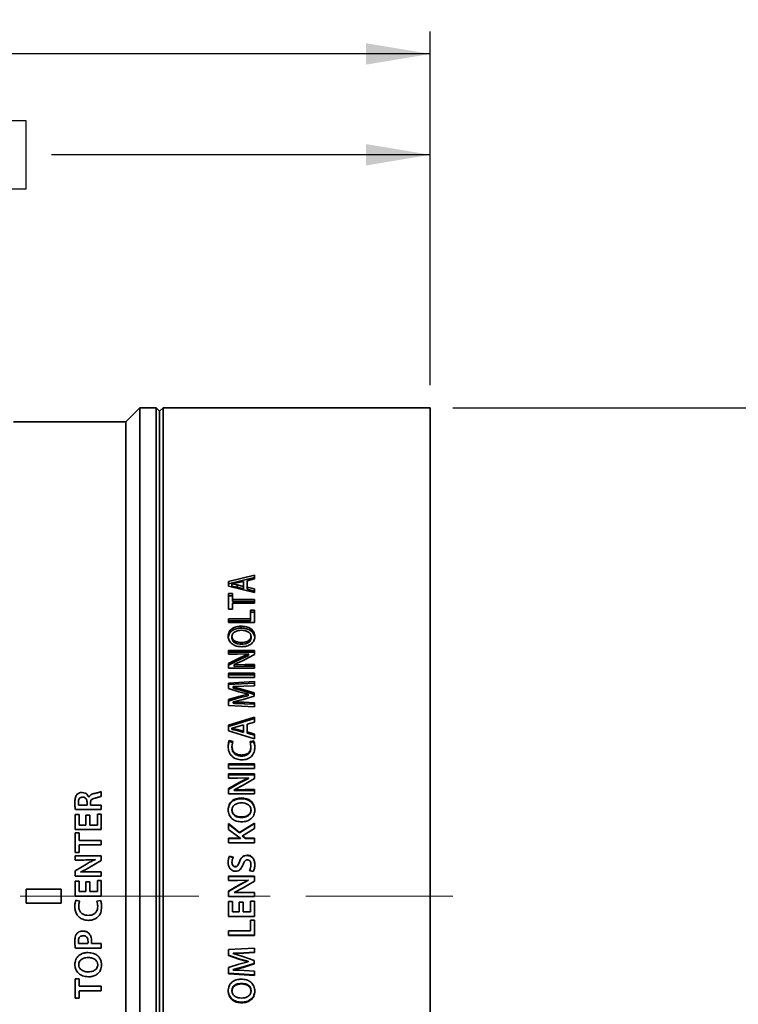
# Model space of a CAD drawing. Header units: millimetres. Extents: x 0 to 1118, y 0 to 864.
# Tile 75 of 96: x 945 to 996, y 394 to 464. Entities that reach past the tile are written whole.
import ezdxf

# ---------------------------------------------------------------- set-up
doc = ezdxf.new("R2010")
doc.units = ezdxf.units.MM
doc.linetypes.add('CENTERX2', pattern=[20.32, 12.7, -2.54, 2.54, -2.54])
doc.layers.add('ALPHAREV', color=7, linetype='Continuous', lineweight=25)
doc.styles.add('SLDTEXTSTYLE0', font='TXT', dxfattribs={"width": 0.605})
doc.dimstyles.new('SLDDIMSTYLE0', dxfattribs={"dimtxt": 3.175, "dimasz": 4.572, "dimexe": 0, "dimexo": 0.0625, "dimgap": 0.79375, "dimtad": 0, "dimtih": 1, "dimtoh": 1, "dimdec": 0, "dimlfac": 2, "dimrnd": 1e-09, "dimzin": 12, "dimdsep": 46, "dimtxsty": 'SLDTEXTSTYLE0', "dimsah": 1, "dimcen": 0.09, "dimadec": 0, "dimazin": 3, "dimtfac": 1, "dimtofl": 0, "dimtmove": 0, "dimatfit": 3, "dimfxl": 1, "dimfrac": 2, "dimtolj": 1, "dimtzin": 12, "dimarcsym": 0})

# ---------------------------------------------------------------- blocks, each defined once
blk = doc.blocks.new('_D_27')
at = {"layer": 'ALPHAREV'}
for p, q in [((975.796, 436.503), (1012.372, 436.503)), ((1010.772, 436.503), (1010.772, 404.917)), ((1012.48, 404.19), (1011.389, 404.19)), ((1011.389, 404.19), (1011.389, 399.317)), ((1020.969, 404.19), (1022.06, 404.19)), ((1022.06, 404.19), (1022.06, 399.317)), ((1011.389, 399.317), (1012.48, 399.317)), ((1022.06, 399.317), (1020.969, 399.317)), ((1010.772, 367.003), (1010.772, 398.589)), ((975.796, 367.003), (1012.372, 367.003))]:
    blk.add_line(p, q, dxfattribs=at)
for points in [[(1010.772, 436.503), (1010.01, 431.931), (1011.534, 431.931)], [(1010.772, 367.003), (1011.534, 371.575), (1010.01, 371.575)]]:
    blk.add_solid(points, dxfattribs=at)
at = {"layer": 'ALPHAREV', "char_height": 3.175, "attachment_point": 1, "style": 'SLDTEXTSTYLE0'}
for s, insert in [('%%c', (998.392, 403.401)), ('139', (1003.021, 403.41)), ('5.47', (1012.48, 403.41))]:
    blk.add_mtext(s, dxfattribs=dict(at, insert=insert))
blk = doc.blocks.new('_D_28')
at = {"layer": 'ALPHAREV'}
for p, q in [((935.852, 456.93), (934.761, 456.93)), ((934.761, 456.93), (934.761, 452.057)), ((944.341, 456.93), (945.432, 456.93)), ((945.432, 456.93), (945.432, 452.057)), ((898.72, 397.431), (898.72, 456.093)), ((974.196, 438.103), (974.196, 456.093)), ((898.72, 454.493), (925.667, 454.493)), ((974.196, 454.493), (947.25, 454.493)), ((934.761, 452.057), (935.852, 452.057)), ((945.432, 452.057), (944.341, 452.057))]:
    blk.add_line(p, q, dxfattribs=at)
for points in [[(898.72, 454.493), (903.292, 453.731), (903.292, 455.255)], [(974.196, 454.493), (969.624, 455.255), (969.624, 453.731)]]:
    blk.add_solid(points, dxfattribs=at)
at = {"layer": 'ALPHAREV', "char_height": 3.175, "attachment_point": 1, "style": 'SLDTEXTSTYLE0'}
for s, insert in [('151', (926.393, 456.15)), ('5.94', (935.852, 456.15))]:
    blk.add_mtext(s, dxfattribs=dict(at, insert=insert))
blk = doc.blocks.new('_D_29')
at = {"layer": 'ALPHAREV'}
for p, q in [((891.152, 464.103), (890.061, 464.103)), ((890.061, 464.103), (890.061, 459.231)), ((902.066, 464.103), (903.158, 464.103)), ((903.158, 464.103), (903.158, 459.231)), ((811.746, 420.003), (811.746, 463.267)), ((974.196, 438.103), (974.196, 463.267)), ((811.746, 461.667), (880.967, 461.667)), ((974.196, 461.667), (904.975, 461.667)), ((890.061, 459.231), (891.152, 459.231)), ((903.158, 459.231), (902.066, 459.231))]:
    blk.add_line(p, q, dxfattribs=at)
for points in [[(811.746, 461.667), (816.318, 460.905), (816.318, 462.429)], [(974.196, 461.667), (969.624, 462.429), (969.624, 460.905)]]:
    blk.add_solid(points, dxfattribs=at)
at = {"layer": 'ALPHAREV', "char_height": 3.175, "attachment_point": 1, "style": 'SLDTEXTSTYLE0'}
for s, insert in [('325', (881.693, 463.324)), ('12.79', (891.152, 463.324))]:
    blk.add_mtext(s, dxfattribs=dict(at, insert=insert))

msp = doc.modelspace()

# ---------------------------------------------------------------- linework, layer by layer
at = {"color": 7, "linetype": 'Continuous', "lineweight": 35}
for p, q in [((953.546, 436.503), (952.546, 435.503)), ((954.696, 436.503), (953.546, 436.503)), ((953.546, 436.503), (953.546, 367.003)), ((954.946, 436.253), (954.696, 436.503)), ((954.696, 436.503), (954.696, 367.003)), ((955.196, 436.503), (954.946, 436.253)), ((974.196, 436.503), (955.196, 436.503)), ((955.196, 436.503), (955.196, 367.003)), ((974.196, 436.503), (974.196, 367.003)), ((954.946, 436.253), (954.946, 367.253)), ((952.546, 435.503), (944.546, 435.503)), ((952.546, 435.503), (952.546, 368.003)), ((961.695, 424.593), (959.842, 424.137)), ((961.695, 424.593), (961.695, 424.319)), ((961.695, 424.429), (959.842, 423.976)), ((959.842, 424.137), (959.842, 423.806)), ((959.842, 423.806), (961.695, 423.345)), ((960.093, 423.965), (960.446, 424.037)), ((960.093, 423.961), (960.093, 423.965)), ((960.456, 423.893), (960.093, 423.961)), ((960.093, 423.961), (960.093, 423.801)), ((960.456, 423.734), (960.093, 423.801)), ((960.446, 424.037), (960.91, 424.148)), ((960.456, 423.893), (960.456, 423.734)), ((960.91, 423.783), (960.456, 423.893)), ((960.91, 424.148), (960.91, 423.783)), ((960.91, 423.783), (960.91, 423.624)), ((961.161, 424.192), (961.695, 424.319)), ((961.161, 424.192), (961.161, 423.741)), ((960.119, 423.282), (959.842, 423.282)), ((959.842, 423.282), (959.842, 422.177)), ((960.119, 423.127), (959.842, 423.127)), ((960.119, 423.282), (960.119, 422.862)), ((960.91, 423.624), (960.456, 423.734)), ((961.695, 423.617), (961.161, 423.741)), ((961.161, 423.741), (961.161, 423.582)), ((961.695, 423.46), (961.161, 423.582)), ((961.695, 423.617), (961.695, 423.345)), ((961.695, 422.862), (960.119, 422.862)), ((960.119, 422.71), (960.119, 422.862)), ((961.695, 422.71), (960.119, 422.71)), ((960.119, 422.601), (960.119, 422.177)), ((960.119, 422.601), (961.695, 422.601)), ((961.695, 422.862), (961.695, 422.601)), ((959.842, 422.177), (960.119, 422.177)), ((961.695, 422.105), (961.418, 422.105)), ((961.418, 422.105), (961.418, 421.484)), ((961.695, 421.959), (961.418, 421.959)), ((961.695, 422.105), (961.695, 421.214)), ((961.418, 421.484), (959.842, 421.484)), ((959.842, 421.484), (959.842, 421.214)), ((961.418, 421.342), (959.842, 421.342)), ((959.842, 421.214), (961.695, 421.214)), ((961.418, 421.342), (961.418, 421.484)), ((960.749, 420.82), (960.749, 420.958)), ((959.819, 420.108), (959.819, 420.241)), ((960.091, 420.234), (960.091, 420.101)), ((960.776, 419.799), (960.776, 419.67)), ((961.446, 420.235), (961.446, 420.102)), ((961.718, 420.086), (961.718, 420.218)), ((961.695, 419.232), (959.845, 419.232)), ((959.845, 419.232), (959.845, 418.97)), ((961.695, 419.106), (959.845, 419.106)), ((959.845, 418.97), (960.49, 418.97)), ((960.49, 418.97), (961.266, 418.996)), ((961.266, 418.991), (960.641, 418.717)), ((960.882, 418.518), (961.695, 418.939)), ((961.266, 418.996), (961.266, 418.991)), ((961.266, 418.867), (961.266, 418.991)), ((961.695, 419.232), (961.695, 418.939)), ((960.641, 418.717), (959.842, 418.299)), ((960.641, 418.595), (959.842, 418.18)), ((959.842, 418.299), (959.842, 417.967)), ((960.244, 418.227), (960.882, 418.518)), ((960.246, 418.22), (960.244, 418.227)), ((960.244, 418.108), (960.244, 418.227)), ((961.032, 418.234), (960.246, 418.22)), ((960.246, 418.101), (960.246, 418.22)), ((961.266, 418.867), (960.641, 418.595)), ((960.641, 418.595), (960.641, 418.717)), ((961.695, 418.234), (961.032, 418.234)), ((961.032, 418.115), (961.032, 418.234)), ((961.695, 417.967), (961.695, 418.234)), ((959.842, 417.967), (961.695, 417.967)), ((959.842, 417.604), (959.842, 417.312)), ((961.695, 417.604), (959.842, 417.604)), ((961.695, 417.49), (959.842, 417.49)), ((960.246, 418.101), (960.244, 418.108)), ((961.032, 418.115), (960.246, 418.101)), ((961.695, 418.115), (961.032, 418.115)), ((961.695, 417.604), (961.695, 417.312)), ((959.842, 417.312), (961.695, 417.312)), ((961.695, 417.011), (959.845, 416.915)), ((959.845, 416.915), (959.845, 416.518)), ((961.695, 416.901), (959.845, 416.805)), ((961.695, 417.011), (961.695, 416.714)), ((959.845, 416.518), (960.589, 416.286)), ((960.167, 416.662), (960.942, 416.682)), ((960.167, 416.655), (960.167, 416.662)), ((960.873, 416.456), (960.167, 416.655)), ((960.167, 416.548), (960.167, 416.655)), ((960.873, 416.35), (960.167, 416.548)), ((960.589, 416.286), (961.232, 416.119)), ((961.232, 416.112), (960.591, 415.956)), ((961.673, 416.212), (960.873, 416.456)), ((960.873, 416.35), (960.873, 416.456)), ((961.673, 416.108), (960.873, 416.35)), ((960.942, 416.682), (961.695, 416.714)), ((961.232, 416.119), (961.232, 416.112)), ((961.232, 416.008), (961.232, 416.112)), ((961.673, 416.212), (961.673, 415.974)), ((960.591, 415.956), (959.845, 415.736)), ((960.591, 415.854), (959.845, 415.635)), ((959.845, 415.736), (959.845, 415.327)), ((960.167, 415.577), (960.884, 415.748)), ((960.167, 415.572), (960.167, 415.577)), ((960.953, 415.542), (960.167, 415.572)), ((960.167, 415.473), (960.167, 415.572)), ((961.232, 416.008), (960.591, 415.854)), ((960.591, 415.854), (960.591, 415.956)), ((960.884, 415.748), (961.673, 415.974)), ((961.695, 415.504), (960.953, 415.542)), ((960.953, 415.443), (960.953, 415.542)), ((961.695, 415.405), (960.953, 415.443)), ((961.695, 415.504), (961.695, 415.213)), ((959.845, 415.327), (961.695, 415.213)), ((961.695, 414.478), (959.842, 413.918)), ((961.695, 414.387), (959.842, 413.83)), ((961.161, 413.984), (961.695, 414.141)), ((961.161, 413.984), (961.161, 413.433)), ((961.695, 414.478), (961.695, 414.141)), ((959.842, 413.918), (959.842, 413.513)), ((959.842, 413.513), (961.695, 412.954)), ((960.093, 413.707), (960.446, 413.795)), ((960.093, 413.702), (960.093, 413.707)), ((960.456, 413.619), (960.093, 413.702)), ((960.093, 413.702), (960.093, 413.616)), ((960.456, 413.534), (960.093, 413.616)), ((960.446, 413.795), (960.91, 413.931)), ((960.91, 413.485), (960.456, 413.619)), ((960.456, 413.619), (960.456, 413.534)), ((960.91, 413.401), (960.456, 413.534)), ((960.91, 413.931), (960.91, 413.485)), ((960.91, 413.485), (960.91, 413.401)), ((961.695, 413.284), (961.161, 413.433)), ((961.161, 413.433), (961.161, 413.349)), ((961.695, 413.201), (961.161, 413.349)), ((961.695, 413.284), (961.695, 412.954)), ((960.164, 412.753), (959.898, 412.823)), ((959.898, 412.743), (959.898, 412.823)), ((960.164, 412.674), (959.898, 412.743)), ((960.093, 412.409), (960.164, 412.753)), ((961.639, 412.807), (961.375, 412.755)), ((961.375, 412.755), (961.444, 412.406)), ((961.639, 412.728), (961.375, 412.676)), ((961.639, 412.728), (961.639, 412.807)), ((959.817, 412.319), (959.817, 412.395)), ((960.093, 412.332), (960.093, 412.409)), ((961.444, 412.329), (961.444, 412.406)), ((961.72, 412.278), (961.72, 412.354)), ((960.775, 411.718), (960.775, 411.79)), ((959.842, 411.156), (959.842, 410.84)), ((961.695, 411.156), (959.842, 411.156)), ((961.695, 411.088), (959.842, 411.088)), ((959.842, 410.84), (961.695, 410.84)), ((961.695, 411.156), (961.695, 410.84)), ((960.641, 409.869), (959.842, 409.404)), ((960.641, 409.811), (959.842, 409.349)), ((961.695, 410.444), (959.845, 410.444)), ((959.845, 410.444), (959.845, 410.151)), ((961.695, 410.381), (959.845, 410.381)), ((959.845, 410.151), (960.49, 410.151)), ((960.49, 410.151), (961.266, 410.18)), ((961.266, 410.175), (960.641, 409.869)), ((961.266, 410.114), (960.641, 409.811)), ((960.641, 409.811), (960.641, 409.869)), ((960.882, 409.648), (961.695, 410.117)), ((961.266, 410.18), (961.266, 410.175)), ((961.266, 410.114), (961.266, 410.175)), ((961.695, 410.444), (961.695, 410.117)), ((950.795, 409.193), (950.795, 408.851)), ((959.842, 409.404), (959.842, 409.037)), ((960.244, 409.324), (960.882, 409.648)), ((960.246, 409.317), (960.244, 409.324)), ((960.244, 409.27), (960.244, 409.324)), ((960.246, 409.262), (960.244, 409.27)), ((961.032, 409.332), (960.246, 409.317)), ((960.246, 409.262), (960.246, 409.317)), ((961.032, 409.278), (960.246, 409.262)), ((961.695, 409.332), (961.032, 409.332)), ((961.032, 409.278), (961.032, 409.332)), ((961.695, 409.278), (961.032, 409.278)), ((961.695, 409.037), (961.695, 409.332)), ((949.783, 408.235), (949.783, 408.432)), ((949.909, 408.797), (949.917, 408.797)), ((950.03, 408.403), (950.03, 408.235)), ((959.842, 409.037), (961.695, 409.037)), ((960.749, 408.686), (960.749, 408.736)), ((950.795, 407.908), (948.955, 407.908)), ((949.185, 408.235), (949.783, 408.235)), ((950.03, 408.235), (950.795, 408.235)), ((950.795, 408.235), (950.795, 407.908)), ((959.819, 407.854), (959.819, 407.898)), ((960.091, 407.89), (960.091, 407.846)), ((961.446, 407.89), (961.446, 407.846)), ((961.718, 407.828), (961.718, 407.872)), ((948.942, 407.55), (949.219, 407.55)), ((948.942, 406.485), (948.942, 407.55)), ((949.219, 407.55), (949.219, 406.812)), ((949.706, 407.509), (949.98, 407.509)), ((949.706, 406.812), (949.706, 407.509)), ((949.98, 407.509), (949.98, 406.812)), ((950.518, 407.591), (950.795, 407.591)), ((950.518, 406.812), (950.518, 407.591)), ((950.795, 407.591), (950.795, 406.485)), ((960.776, 407.386), (960.776, 407.346)), ((950.795, 406.485), (948.942, 406.485)), ((949.219, 406.812), (949.706, 406.812)), ((949.98, 406.812), (950.518, 406.812)), ((960.631, 406.28), (959.842, 406.91)), ((959.842, 406.91), (959.842, 406.497)), ((960.631, 406.247), (959.842, 406.873)), ((959.842, 406.497), (960.494, 406.018)), ((961.695, 406.951), (960.631, 406.28)), ((961.695, 406.914), (960.631, 406.247)), ((960.631, 406.247), (960.631, 406.28)), ((960.845, 406.04), (961.695, 406.56)), ((961.695, 406.951), (961.695, 406.56)), ((948.942, 406.252), (949.219, 406.252)), ((948.942, 404.865), (948.942, 406.252)), ((949.219, 406.252), (949.219, 405.719)), ((949.219, 405.719), (950.795, 405.719)), ((950.795, 405.719), (950.795, 405.392)), ((960.694, 405.877), (959.842, 405.877)), ((959.842, 405.877), (959.842, 405.552)), ((960.694, 405.847), (959.842, 405.847)), ((960.494, 406.018), (960.694, 405.885)), ((960.694, 405.885), (960.694, 405.877)), ((960.694, 405.847), (960.694, 405.877)), ((961.043, 405.877), (960.845, 406.04)), ((960.845, 406.009), (960.845, 406.04)), ((961.043, 405.847), (960.845, 406.009)), ((961.695, 405.877), (961.043, 405.877)), ((961.043, 405.847), (961.043, 405.877)), ((961.695, 405.847), (961.043, 405.847)), ((961.695, 405.877), (961.695, 405.552)), ((949.219, 404.865), (948.942, 404.865)), ((949.219, 405.392), (949.219, 404.865)), ((950.795, 405.392), (949.219, 405.392)), ((959.842, 405.552), (961.695, 405.552)), ((948.945, 404.626), (950.795, 404.626)), ((948.945, 404.324), (948.945, 404.626)), ((949.59, 404.324), (948.945, 404.324)), ((950.795, 404.289), (949.982, 403.806)), ((950.366, 404.348), (950.366, 404.354)), ((950.795, 404.626), (950.795, 404.289)), ((959.817, 404.145), (959.817, 404.163)), ((960.181, 404.515), (959.91, 404.593)), ((959.91, 404.572), (959.91, 404.593)), ((960.181, 404.495), (959.91, 404.572)), ((960.619, 404.186), (960.619, 404.204)), ((961.167, 404.642), (961.167, 404.663)), ((948.942, 403.557), (949.741, 404.034)), ((948.942, 403.181), (948.942, 403.557)), ((949.344, 403.475), (949.346, 403.467)), ((950.132, 403.483), (950.795, 403.483)), ((950.795, 403.483), (950.795, 403.181)), ((960.093, 404.14), (960.093, 404.157)), ((960.315, 403.837), (960.315, 403.852)), ((961.326, 403.568), (961.605, 403.495)), ((961.444, 403.986), (961.444, 404.002)), ((961.72, 403.964), (961.72, 403.98)), ((950.795, 403.181), (948.942, 403.181)), ((948.942, 402.823), (949.219, 402.823)), ((948.942, 401.758), (948.942, 402.823)), ((949.219, 402.823), (949.219, 402.085)), ((949.706, 402.782), (949.98, 402.782)), ((949.706, 402.085), (949.706, 402.782)), ((949.98, 402.782), (949.98, 402.085)), ((950.518, 402.864), (950.795, 402.864)), ((950.518, 402.085), (950.518, 402.864)), ((950.795, 402.864), (950.795, 401.758)), ((961.695, 403.167), (959.845, 403.167)), ((959.845, 403.167), (959.845, 402.865)), ((961.695, 403.156), (959.845, 403.156)), ((959.845, 402.865), (960.49, 402.865)), ((960.49, 402.865), (961.266, 402.894)), ((961.266, 402.889), (960.641, 402.574)), ((961.266, 402.881), (960.641, 402.569)), ((960.882, 402.347), (961.695, 402.829)), ((961.266, 402.894), (961.266, 402.889)), ((961.266, 402.881), (961.266, 402.889)), ((961.695, 403.167), (961.695, 402.829)), ((945.446, 402.253), (945.446, 401.253)), ((947.946, 402.253), (945.446, 402.253)), ((947.946, 401.253), (947.946, 402.253)), ((949.219, 402.085), (949.706, 402.085)), ((949.98, 402.085), (950.518, 402.085)), ((960.641, 402.574), (959.842, 402.097)), ((960.641, 402.569), (959.842, 402.095)), ((959.842, 402.097), (959.842, 401.722)), ((960.244, 402.015), (960.882, 402.347)), ((960.641, 402.569), (960.641, 402.574)), ((950.795, 401.758), (948.942, 401.758)), ((948.998, 401.466), (949.264, 401.392)), ((950.475, 401.395), (950.739, 401.45)), ((959.842, 401.722), (961.695, 401.722)), ((959.842, 401.722), (961.695, 401.722)), ((960.119, 401.364), (959.842, 401.364)), ((959.842, 401.364), (959.842, 400.299)), ((960.119, 401.364), (960.119, 400.626)), ((960.244, 402.013), (960.244, 402.015)), ((960.246, 402.007), (960.244, 402.015)), ((960.246, 402.006), (960.244, 402.013)), ((961.032, 402.023), (960.246, 402.007)), ((961.032, 402.021), (960.246, 402.006)), ((960.246, 402.006), (960.246, 402.007)), ((961.032, 402.021), (961.032, 402.023)), ((961.695, 402.023), (961.032, 402.023)), ((961.695, 402.021), (961.032, 402.021)), ((961.695, 401.405), (961.418, 401.405)), ((961.418, 401.405), (961.418, 400.626)), ((961.695, 401.722), (961.695, 402.023)), ((961.695, 401.405), (961.695, 400.299)), ((945.446, 401.253), (947.946, 401.253)), ((960.88, 401.323), (960.606, 401.323)), ((960.606, 401.323), (960.606, 400.626)), ((960.88, 401.323), (960.88, 400.626)), ((959.842, 400.309), (961.695, 400.309)), ((959.842, 400.299), (961.695, 400.299)), ((960.606, 400.626), (960.119, 400.626)), ((961.418, 400.626), (960.88, 400.626)), ((961.695, 400.04), (961.418, 400.04)), ((961.418, 400.04), (961.418, 399.281)), ((961.695, 400.04), (961.695, 398.954)), ((961.418, 399.281), (959.842, 399.281)), ((959.842, 399.281), (959.842, 398.954)), ((959.842, 398.975), (961.695, 398.975)), ((959.842, 398.954), (961.695, 398.954)), ((950.795, 398.047), (948.954, 398.047)), ((949.185, 398.374), (949.843, 398.374)), ((950.098, 398.374), (950.795, 398.374)), ((950.795, 398.374), (950.795, 398.047)), ((961.695, 398.063), (959.845, 397.957)), ((959.845, 397.957), (959.845, 397.52)), ((961.695, 398.063), (961.695, 397.736)), ((959.845, 397.551), (960.589, 397.299)), ((959.845, 397.52), (960.589, 397.267)), ((960.167, 397.708), (960.942, 397.73)), ((960.167, 397.708), (960.167, 397.679)), ((960.167, 397.679), (960.942, 397.701)), ((960.167, 397.671), (960.167, 397.679)), ((960.873, 397.452), (960.167, 397.671)), ((960.589, 397.299), (960.589, 397.267)), ((960.589, 397.299), (961.232, 397.118)), ((960.589, 397.267), (961.232, 397.085)), ((961.673, 397.185), (960.873, 397.452)), ((960.942, 397.73), (961.695, 397.765)), ((960.942, 397.701), (961.695, 397.736)), ((960.942, 397.73), (960.942, 397.701)), ((961.673, 397.185), (961.673, 396.927)), ((948.919, 396.886), (948.919, 396.886)), ((949.191, 396.878), (949.191, 396.878)), ((960.591, 396.908), (959.845, 396.669)), ((959.845, 396.669), (959.845, 396.229)), ((960.167, 396.535), (960.884, 396.719)), ((960.167, 396.498), (960.884, 396.682)), ((960.167, 396.535), (960.167, 396.498)), ((960.167, 396.492), (960.167, 396.498)), ((960.953, 396.46), (960.167, 396.492)), ((961.232, 397.076), (960.591, 396.908)), ((960.884, 396.719), (961.673, 396.962)), ((960.884, 396.682), (961.673, 396.927)), ((960.884, 396.719), (960.884, 396.682)), ((961.695, 396.419), (960.953, 396.46)), ((961.232, 397.118), (961.232, 397.085)), ((961.232, 397.118), (961.232, 397.11)), ((961.232, 397.11), (961.232, 397.076)), ((961.232, 397.085), (961.232, 397.076)), ((948.942, 395.882), (949.219, 395.882)), ((948.942, 394.496), (948.942, 395.882)), ((949.219, 395.882), (949.219, 395.35)), ((959.845, 396.269), (961.695, 396.148)), ((959.845, 396.229), (961.695, 396.107)), ((961.695, 396.419), (961.695, 396.107)), ((949.219, 395.35), (950.795, 395.35)), ((950.795, 395.35), (950.795, 395.023)), ((959.819, 395.061), (959.819, 395.012)), ((960.763, 395.504), (960.763, 395.549)), ((949.219, 394.496), (948.942, 394.496)), ((949.219, 395.023), (949.219, 394.496)), ((950.795, 395.023), (949.219, 395.023)), ((960.091, 395.004), (960.091, 395.053)), ((961.446, 395.004), (961.446, 395.053)), ((961.718, 395.034), (961.718, 394.986)), ((960.782, 394.214), (960.782, 394.159))]:
    msp.add_line(p, q, dxfattribs=at)
for points, knots in [([(960.749, 420.958), (960.631, 420.95), (960.395, 420.935), (960.127, 420.812), (959.965, 420.668), (959.848, 420.492), (959.831, 420.342), (959.819, 420.241)], [0, 0, 0, 0, 0.2501679, 0.4996486, 0.6249694, 0.7501607, 1, 1, 1, 1]), ([(960.749, 420.82), (960.631, 420.812), (960.395, 420.797), (960.127, 420.675), (959.965, 420.532), (959.848, 420.358), (959.831, 420.208), (959.819, 420.109)], [0, 0, 0, 0, 0.250986, 0.500906, 0.626165, 0.75111, 1, 1, 1, 1]), ([(960.091, 420.234), (960.094, 420.268), (960.101, 420.334), (960.145, 420.427), (960.216, 420.507), (960.343, 420.586), (960.528, 420.651), (960.684, 420.659), (960.763, 420.663)], [0, 0, 0, 0, 0.125146, 0.250136, 0.3740951, 0.5001403, 0.7499046, 1, 1, 1, 1]), ([(961.718, 420.218), (961.706, 420.323), (961.688, 420.48), (961.565, 420.661), (961.441, 420.775), (961.289, 420.863), (961.059, 420.94), (960.873, 420.951), (960.749, 420.958)], [0, 0, 0, 0, 0.2492914, 0.3744078, 0.4995625, 0.6218485, 0.7499204, 1, 1, 1, 1]), ([(961.718, 420.086), (961.706, 420.189), (961.688, 420.345), (961.565, 420.525), (961.441, 420.638), (961.288, 420.725), (961.059, 420.802), (960.873, 420.813), (960.749, 420.82)], [0, 0, 0, 0, 0.248394, 0.373243, 0.498327, 0.620724, 0.749113, 1, 1, 1, 1]), ([(960.763, 420.663), (960.842, 420.659), (961.001, 420.652), (961.191, 420.589), (961.319, 420.509), (961.392, 420.429), (961.428, 420.351), (961.443, 420.285), (961.445, 420.251), (961.446, 420.235)], [0, 0, 0, 0, 0.25017, 0.499737, 0.629811, 0.749731, 0.874713, 0.937341, 1, 1, 1, 1]), ([(959.819, 420.241), (959.832, 420.138), (959.851, 419.983), (959.975, 419.802), (960.101, 419.688), (960.253, 419.6), (960.477, 419.517), (960.66, 419.505), (960.782, 419.497)], [0, 0, 0, 0, 0.249273, 0.373693, 0.499568, 0.624762, 0.749997, 1, 1, 1, 1]), ([(960.776, 419.799), (960.697, 419.803), (960.537, 419.811), (960.346, 419.875), (960.218, 419.957), (960.144, 420.039), (960.1, 420.133), (960.094, 420.201), (960.091, 420.235)], [0, 0, 0, 0, 0.250199, 0.499864, 0.629961, 0.749833, 0.874848, 1, 1, 1, 1]), ([(960.776, 419.67), (960.697, 419.673), (960.537, 419.681), (960.346, 419.744), (960.218, 419.826), (960.145, 419.907), (960.1, 420.001), (960.094, 420.068), (960.091, 420.101)], [0, 0, 0, 0, 0.2509, 0.501034, 0.631173, 0.750837, 0.875436, 1, 1, 1, 1]), ([(961.446, 420.235), (961.442, 420.201), (961.436, 420.135), (961.393, 420.04), (961.321, 419.959), (961.197, 419.877), (961.012, 419.811), (960.855, 419.803), (960.776, 419.799)], [0, 0, 0, 0, 0.125125, 0.250143, 0.375099, 0.500228, 0.749834, 1, 1, 1, 1]), ([(961.446, 420.102), (961.442, 420.069), (961.436, 420.003), (961.393, 419.909), (961.321, 419.828), (961.197, 419.747), (961.012, 419.681), (960.855, 419.674), (960.776, 419.67)], [0, 0, 0, 0, 0.124599, 0.249195, 0.373935, 0.499076, 0.749134, 1, 1, 1, 1]), ([(960.782, 419.497), (960.9, 419.505), (961.136, 419.52), (961.404, 419.645), (961.568, 419.79), (961.688, 419.967), (961.706, 420.118), (961.718, 420.218)], [0, 0, 0, 0, 0.250271, 0.499757, 0.62567, 0.750314, 1, 1, 1, 1]), ([(960.953, 415.443), (960.822, 415.448), (960.56, 415.46), (960.298, 415.468), (960.167, 415.473)], [0, 0, 0, 0, 0.4999964, 1, 1, 1, 1]), ([(959.898, 412.823), (959.873, 412.754), (959.822, 412.616), (959.819, 412.469), (959.817, 412.395)], [0, 0, 0, 0, 0.4993337, 1, 1, 1, 1]), ([(959.898, 412.743), (959.873, 412.675), (959.822, 412.538), (959.819, 412.392), (959.817, 412.319)], [0, 0, 0, 0, 0.499466, 1, 1, 1, 1]), ([(961.72, 412.354), (961.718, 412.432), (961.715, 412.587), (961.664, 412.734), (961.639, 412.807)], [0, 0, 0, 0, 0.500699, 1, 1, 1, 1]), ([(961.72, 412.278), (961.718, 412.355), (961.715, 412.509), (961.664, 412.655), (961.639, 412.728)], [0, 0, 0, 0, 0.50058, 1, 1, 1, 1]), ([(959.817, 412.395), (959.828, 412.271), (959.844, 412.084), (959.958, 411.858), (960.077, 411.71), (960.229, 411.59), (960.465, 411.479), (960.661, 411.463), (960.792, 411.452)], [0, 0, 0, 0, 0.2496585, 0.3748239, 0.5000018, 0.6242754, 0.7502631, 1, 1, 1, 1]), ([(960.775, 411.79), (960.686, 411.796), (960.553, 411.805), (960.388, 411.871), (960.279, 411.946), (960.194, 412.045), (960.111, 412.196), (960.1, 412.324), (960.093, 412.409)], [0, 0, 0, 0, 0.250002, 0.375171, 0.500248, 0.62537, 0.750522, 1, 1, 1, 1]), ([(960.775, 411.718), (960.686, 411.724), (960.553, 411.733), (960.388, 411.799), (960.279, 411.873), (960.194, 411.971), (960.111, 412.121), (960.1, 412.248), (960.093, 412.332)], [0, 0, 0, 0, 0.250836, 0.376304, 0.501506, 0.626533, 0.751405, 1, 1, 1, 1]), ([(961.444, 412.406), (961.437, 412.322), (961.426, 412.196), (961.348, 412.044), (961.264, 411.948), (961.158, 411.873), (960.996, 411.805), (960.863, 411.796), (960.775, 411.79)], [0, 0, 0, 0, 0.249666, 0.375977, 0.499879, 0.623048, 0.750163, 1, 1, 1, 1]), ([(961.444, 412.329), (961.437, 412.246), (961.426, 412.121), (961.348, 411.97), (961.264, 411.875), (961.157, 411.8), (960.996, 411.732), (960.863, 411.724), (960.775, 411.718)], [0, 0, 0, 0, 0.248787, 0.37469, 0.498624, 0.621886, 0.749323, 1, 1, 1, 1]), ([(960.792, 411.452), (960.917, 411.461), (961.105, 411.475), (961.331, 411.581), (961.478, 411.693), (961.593, 411.836), (961.696, 412.056), (961.71, 412.235), (961.72, 412.354)], [0, 0, 0, 0, 0.2496715, 0.3748047, 0.4999193, 0.6250223, 0.7501832, 1, 1, 1, 1]), ([(949.062, 408.969), (949.099, 409.004), (949.173, 409.074), (949.31, 409.118), (949.399, 409.123), (949.437, 409.125)], [0, 0, 0, 0, 0.3617202, 0.7247382, 1, 1, 1, 1]), ([(949.437, 409.125), (949.507, 409.117), (949.632, 409.104), (949.779, 409.002), (949.867, 408.898), (949.898, 408.823), (949.909, 408.797)], [0, 0, 0, 0, 0.338406, 0.600015, 0.860051, 1, 1, 1, 1]), ([(950.276, 409.05), (950.363, 409.071), (950.493, 409.103), (950.668, 409.145), (950.752, 409.177), (950.795, 409.193)], [0, 0, 0, 0, 0.499142, 0.748971, 1, 1, 1, 1]), ([(948.917, 408.408), (948.92, 408.502), (948.925, 408.646), (948.974, 408.839), (949.032, 408.925), (949.062, 408.969)], [0, 0, 0, 0, 0.478565, 0.731877, 1, 1, 1, 1]), ([(948.955, 407.908), (948.944, 407.991), (948.927, 408.115), (948.918, 408.282), (948.918, 408.366), (948.917, 408.408)], [0, 0, 0, 0, 0.498225, 0.748951, 1, 1, 1, 1]), ([(949.471, 408.797), (949.433, 408.795), (949.366, 408.79), (949.281, 408.747), (949.219, 408.677), (949.174, 408.573), (949.17, 408.488), (949.168, 408.441)], [0, 0, 0, 0, 0.213225, 0.366935, 0.521068, 0.730764, 1, 1, 1, 1]), ([(949.168, 408.441), (949.169, 408.407), (949.17, 408.355), (949.174, 408.286), (949.181, 408.252), (949.185, 408.235)], [0, 0, 0, 0, 0.498163, 0.748206, 1, 1, 1, 1]), ([(949.783, 408.432), (949.779, 408.485), (949.773, 408.572), (949.718, 408.683), (949.644, 408.755), (949.556, 408.792), (949.497, 408.796), (949.471, 408.797)], [0, 0, 0, 0, 0.290822, 0.485047, 0.680284, 0.855052, 1, 1, 1, 1]), ([(949.917, 408.797), (949.942, 408.841), (949.992, 408.929), (950.129, 409.006), (950.227, 409.035), (950.276, 409.05)], [0, 0, 0, 0, 0.326659, 0.66611, 1, 1, 1, 1]), ([(950.356, 408.73), (950.299, 408.716), (950.214, 408.696), (950.112, 408.635), (950.055, 408.559), (950.033, 408.477), (950.031, 408.423), (950.03, 408.403)], [0, 0, 0, 0, 0.33468, 0.507333, 0.681787, 0.879856, 1, 1, 1, 1]), ([(950.795, 408.851), (950.759, 408.838), (950.688, 408.811), (950.541, 408.773), (950.43, 408.747), (950.356, 408.73)], [0, 0, 0, 0, 0.2506107, 0.5005358, 1, 1, 1, 1]), ([(960.749, 408.736), (960.631, 408.727), (960.395, 408.709), (960.127, 408.565), (959.965, 408.396), (959.848, 408.19), (959.831, 408.015), (959.819, 407.898)], [0, 0, 0, 0, 0.250168, 0.499649, 0.624969, 0.750161, 1, 1, 1, 1]), ([(960.749, 408.686), (960.631, 408.677), (960.395, 408.659), (960.127, 408.516), (959.965, 408.348), (959.848, 408.144), (959.831, 407.97), (959.819, 407.854)], [0, 0, 0, 0, 0.250986, 0.500906, 0.626165, 0.75111, 1, 1, 1, 1]), ([(960.091, 407.89), (960.094, 407.929), (960.101, 408.006), (960.145, 408.114), (960.216, 408.208), (960.343, 408.3), (960.528, 408.376), (960.684, 408.385), (960.763, 408.39)], [0, 0, 0, 0, 0.125146, 0.250136, 0.374095, 0.50014, 0.749905, 1, 1, 1, 1]), ([(961.718, 407.872), (961.706, 407.993), (961.688, 408.175), (961.565, 408.387), (961.441, 408.521), (961.289, 408.624), (961.059, 408.714), (960.873, 408.727), (960.749, 408.736)], [0, 0, 0, 0, 0.249291, 0.374408, 0.499563, 0.621848, 0.74992, 1, 1, 1, 1]), ([(961.718, 407.828), (961.706, 407.948), (961.688, 408.129), (961.565, 408.34), (961.441, 408.472), (961.288, 408.574), (961.059, 408.664), (960.873, 408.677), (960.749, 408.686)], [0, 0, 0, 0, 0.248394, 0.373243, 0.498327, 0.620724, 0.749113, 1, 1, 1, 1]), ([(960.763, 408.39), (960.842, 408.386), (961.001, 408.377), (961.191, 408.304), (961.319, 408.21), (961.392, 408.116), (961.428, 408.026), (961.443, 407.949), (961.445, 407.91), (961.446, 407.89)], [0, 0, 0, 0, 0.25017, 0.499737, 0.629811, 0.749731, 0.874713, 0.937341, 1, 1, 1, 1]), ([(959.819, 407.898), (959.832, 407.778), (959.851, 407.598), (959.975, 407.389), (960.101, 407.258), (960.253, 407.156), (960.477, 407.061), (960.66, 407.047), (960.782, 407.038)], [0, 0, 0, 0, 0.249273, 0.373693, 0.499568, 0.624762, 0.749997, 1, 1, 1, 1]), ([(960.776, 407.386), (960.697, 407.391), (960.537, 407.399), (960.346, 407.473), (960.218, 407.568), (960.144, 407.663), (960.1, 407.773), (960.094, 407.851), (960.091, 407.89)], [0, 0, 0, 0, 0.250199, 0.499864, 0.629961, 0.749833, 0.874848, 1, 1, 1, 1]), ([(960.776, 407.346), (960.697, 407.35), (960.537, 407.358), (960.346, 407.432), (960.218, 407.526), (960.145, 407.62), (960.1, 407.729), (960.094, 407.807), (960.091, 407.846)], [0, 0, 0, 0, 0.2509, 0.501034, 0.631173, 0.750837, 0.875436, 1, 1, 1, 1]), ([(961.446, 407.89), (961.442, 407.852), (961.436, 407.775), (961.393, 407.665), (961.321, 407.571), (961.197, 407.476), (961.012, 407.4), (960.855, 407.391), (960.776, 407.386)], [0, 0, 0, 0, 0.125125, 0.250143, 0.375099, 0.500228, 0.749834, 1, 1, 1, 1]), ([(961.446, 407.846), (961.442, 407.808), (961.436, 407.731), (961.393, 407.622), (961.321, 407.529), (961.197, 407.435), (961.012, 407.359), (960.855, 407.35), (960.776, 407.346)], [0, 0, 0, 0, 0.124599, 0.249195, 0.373935, 0.499076, 0.749134, 1, 1, 1, 1]), ([(960.782, 407.038), (960.9, 407.047), (961.136, 407.064), (961.404, 407.208), (961.568, 407.376), (961.688, 407.58), (961.706, 407.755), (961.718, 407.872)], [0, 0, 0, 0, 0.2502708, 0.4997569, 0.62567, 0.7503144, 1, 1, 1, 1]), ([(950.366, 404.354), (950.301, 404.349), (950.172, 404.339), (949.914, 404.327), (949.72, 404.325), (949.59, 404.324)], [0, 0, 0, 0, 0.2500566, 0.5001382, 1, 1, 1, 1]), ([(949.741, 404.034), (949.791, 404.063), (949.892, 404.121), (950.047, 404.203), (950.205, 404.28), (950.312, 404.325), (950.366, 404.348)], [0, 0, 0, 0, 0.24996, 0.499957, 0.749784, 1, 1, 1, 1]), ([(959.91, 404.593), (959.881, 404.524), (959.824, 404.386), (959.819, 404.237), (959.817, 404.163)], [0, 0, 0, 0, 0.499447, 1, 1, 1, 1]), ([(959.91, 404.572), (959.881, 404.504), (959.824, 404.367), (959.819, 404.219), (959.817, 404.145)], [0, 0, 0, 0, 0.499627, 1, 1, 1, 1]), ([(959.817, 404.163), (959.822, 404.085), (959.833, 403.931), (959.916, 403.75), (960.023, 403.637), (960.121, 403.572), (960.232, 403.533), (960.309, 403.528), (960.348, 403.525)], [0, 0, 0, 0, 0.2502346, 0.4994871, 0.6245222, 0.74973, 0.8748238, 1, 1, 1, 1]), ([(960.093, 404.157), (960.096, 404.22), (960.103, 404.345), (960.155, 404.458), (960.181, 404.515)], [0, 0, 0, 0, 0.500292, 1, 1, 1, 1]), ([(960.619, 404.204), (960.588, 404.127), (960.55, 404.03), (960.48, 403.927), (960.435, 403.884), (960.377, 403.856), (960.336, 403.853), (960.315, 403.852)], [0, 0, 0, 0, 0.500358, 0.625529, 0.75037, 0.875158, 1, 1, 1, 1]), ([(960.619, 404.186), (960.588, 404.11), (960.55, 404.014), (960.48, 403.911), (960.434, 403.868), (960.377, 403.841), (960.336, 403.838), (960.315, 403.837)], [0, 0, 0, 0, 0.499472, 0.624562, 0.74951, 0.874653, 1, 1, 1, 1]), ([(961.167, 404.663), (961.102, 404.658), (961.006, 404.65), (960.89, 404.593), (960.79, 404.512), (960.694, 404.381), (960.644, 404.263), (960.619, 404.204)], [0, 0, 0, 0, 0.249341, 0.3744319, 0.4996086, 0.7495545, 1, 1, 1, 1]), ([(961.167, 404.642), (961.102, 404.637), (961.006, 404.63), (960.89, 404.572), (960.79, 404.492), (960.694, 404.362), (960.644, 404.245), (960.619, 404.186)], [0, 0, 0, 0, 0.250091, 0.375407, 0.500634, 0.750236, 1, 1, 1, 1]), ([(960.885, 404.01), (960.914, 404.086), (960.95, 404.181), (961.027, 404.275), (961.075, 404.311), (961.131, 404.334), (961.171, 404.336), (961.191, 404.337)], [0, 0, 0, 0, 0.499836, 0.632398, 0.749933, 0.874905, 1, 1, 1, 1]), ([(961.72, 403.98), (961.715, 404.063), (961.705, 404.227), (961.626, 404.424), (961.512, 404.544), (961.409, 404.614), (961.291, 404.656), (961.208, 404.661), (961.167, 404.663)], [0, 0, 0, 0, 0.250361, 0.499525, 0.62399, 0.748608, 0.874679, 1, 1, 1, 1]), ([(961.72, 403.964), (961.715, 404.046), (961.707, 404.171), (961.657, 404.328), (961.596, 404.436), (961.512, 404.524), (961.409, 404.593), (961.291, 404.636), (961.208, 404.64), (961.167, 404.642)], [0, 0, 0, 0, 0.249307, 0.380054, 0.498939, 0.623287, 0.747988, 0.874324, 1, 1, 1, 1]), ([(961.191, 404.337), (961.211, 404.336), (961.25, 404.333), (961.306, 404.312), (961.353, 404.277), (961.402, 404.216), (961.437, 404.121), (961.441, 404.042), (961.444, 404.002)], [0, 0, 0, 0, 0.125681, 0.2493, 0.372731, 0.494507, 0.745625, 1, 1, 1, 1]), ([(949.982, 403.806), (949.93, 403.776), (949.826, 403.717), (949.668, 403.631), (949.508, 403.549), (949.398, 403.499), (949.344, 403.475)], [0, 0, 0, 0, 0.249994, 0.500003, 0.749846, 1, 1, 1, 1]), ([(949.346, 403.467), (949.411, 403.47), (949.542, 403.477), (949.805, 403.482), (950.001, 403.482), (950.132, 403.483)], [0, 0, 0, 0, 0.250036, 0.500088, 1, 1, 1, 1]), ([(960.315, 403.852), (960.297, 403.853), (960.262, 403.856), (960.214, 403.88), (960.173, 403.913), (960.129, 403.968), (960.1, 404.053), (960.095, 404.122), (960.093, 404.157)], [0, 0, 0, 0, 0.125038, 0.249982, 0.375083, 0.500092, 0.749597, 1, 1, 1, 1]), ([(960.315, 403.837), (960.297, 403.838), (960.262, 403.841), (960.214, 403.864), (960.173, 403.897), (960.129, 403.952), (960.1, 404.036), (960.095, 404.105), (960.093, 404.14)], [0, 0, 0, 0, 0.125578, 0.250918, 0.37622, 0.501235, 0.750273, 1, 1, 1, 1]), ([(960.348, 403.525), (960.413, 403.532), (960.511, 403.542), (960.624, 403.608), (960.767, 403.739), (960.833, 403.89), (960.885, 404.01)], [0, 0, 0, 0, 0.249787, 0.375187, 0.500669, 1, 1, 1, 1]), ([(961.444, 404.002), (961.438, 403.926), (961.427, 403.773), (961.359, 403.636), (961.326, 403.568)], [0, 0, 0, 0, 0.500088, 1, 1, 1, 1]), ([(961.444, 403.986), (961.438, 403.91), (961.427, 403.759), (961.359, 403.623), (961.326, 403.555)], [0, 0, 0, 0, 0.499853, 1, 1, 1, 1]), ([(961.605, 403.495), (961.639, 403.572), (961.706, 403.727), (961.715, 403.896), (961.72, 403.98)], [0, 0, 0, 0, 0.499498, 1, 1, 1, 1]), ([(948.917, 401.016), (948.918, 401.055), (948.92, 401.132), (948.935, 401.285), (948.973, 401.394), (948.998, 401.466)], [0, 0, 0, 0, 0.251051, 0.502305, 1, 1, 1, 1]), ([(949.264, 401.392), (949.253, 401.363), (949.231, 401.305), (949.201, 401.185), (949.196, 401.092), (949.193, 401.03)], [0, 0, 0, 0, 0.2508911, 0.5017367, 1, 1, 1, 1]), ([(950.544, 401.027), (950.543, 401.059), (950.54, 401.122), (950.526, 401.246), (950.495, 401.336), (950.475, 401.395)], [0, 0, 0, 0, 0.250792, 0.501845, 1, 1, 1, 1]), ([(950.739, 401.45), (950.753, 401.412), (950.783, 401.335), (950.813, 401.175), (950.817, 401.053), (950.82, 400.973)], [0, 0, 0, 0, 0.252167, 0.503247, 1, 1, 1, 1]), ([(949.892, 400.029), (949.75, 400.042), (949.513, 400.064), (949.225, 400.24), (949.04, 400.467), (948.934, 400.736), (948.923, 400.926), (948.917, 401.016)], [0, 0, 0, 0, 0.2697633, 0.4522937, 0.634721, 0.8262569, 1, 1, 1, 1]), ([(949.193, 401.03), (949.202, 400.933), (949.217, 400.769), (949.343, 400.573), (949.499, 400.455), (949.684, 400.393), (949.81, 400.386), (949.875, 400.382)], [0, 0, 0, 0, 0.272499, 0.456875, 0.641834, 0.81632, 1, 1, 1, 1]), ([(949.875, 400.382), (949.974, 400.39), (950.137, 400.402), (950.339, 400.517), (950.464, 400.663), (950.532, 400.841), (950.54, 400.964), (950.544, 401.027)], [0, 0, 0, 0, 0.279085, 0.463612, 0.648683, 0.817892, 1, 1, 1, 1]), ([(950.82, 400.973), (950.809, 400.84), (950.792, 400.616), (950.637, 400.334), (950.429, 400.153), (950.17, 400.047), (949.986, 400.035), (949.892, 400.029)], [0, 0, 0, 0, 0.264613, 0.44757, 0.630875, 0.810796, 1, 1, 1, 1]), ([(949.064, 399.088), (949.11, 399.131), (949.197, 399.211), (949.351, 399.257), (949.445, 399.262), (949.485, 399.264)], [0, 0, 0, 0, 0.398684, 0.745892, 1, 1, 1, 1]), ([(949.485, 399.264), (949.524, 399.262), (949.638, 399.258), (949.796, 399.214), (949.887, 399.138), (949.92, 399.11)], [0, 0, 0, 0, 0.251783, 0.724454, 1, 1, 1, 1]), ([(948.917, 398.553), (948.918, 398.6), (948.92, 398.695), (948.945, 398.855), (948.991, 398.992), (949.048, 399.067), (949.064, 399.088)], [0, 0, 0, 0, 0.250587, 0.50148, 0.861424, 1, 1, 1, 1]), ([(949.5, 398.937), (949.455, 398.933), (949.379, 398.927), (949.283, 398.875), (949.215, 398.797), (949.174, 398.689), (949.17, 398.608), (949.168, 398.566)], [0, 0, 0, 0, 0.236015, 0.40038, 0.564819, 0.78007, 1, 1, 1, 1]), ([(949.168, 398.566), (949.169, 398.534), (949.17, 398.486), (949.175, 398.422), (949.182, 398.39), (949.185, 398.374)], [0, 0, 0, 0, 0.4980199, 0.7479803, 1, 1, 1, 1]), ([(949.857, 398.537), (949.854, 398.592), (949.848, 398.685), (949.792, 398.805), (949.715, 398.883), (949.612, 398.929), (949.539, 398.934), (949.5, 398.937)], [0, 0, 0, 0, 0.27418, 0.457175, 0.641197, 0.805069, 1, 1, 1, 1]), ([(949.92, 399.11), (949.97, 399.041), (950.055, 398.922), (950.1, 398.719), (950.106, 398.598), (950.108, 398.537)], [0, 0, 0, 0, 0.410217, 0.700344, 1, 1, 1, 1]), ([(948.954, 398.047), (948.943, 398.131), (948.925, 398.256), (948.919, 398.425), (948.918, 398.51), (948.917, 398.553)], [0, 0, 0, 0, 0.497541, 0.748654, 1, 1, 1, 1]), ([(949.843, 398.374), (949.848, 398.401), (949.855, 398.441), (949.858, 398.496), (949.857, 398.523), (949.857, 398.537)], [0, 0, 0, 0, 0.4960022, 0.7476875, 1, 1, 1, 1]), ([(950.108, 398.537), (950.108, 398.51), (950.108, 398.469), (950.103, 398.415), (950.1, 398.388), (950.098, 398.374)], [0, 0, 0, 0, 0.498671, 0.749126, 1, 1, 1, 1]), ([(948.919, 396.886), (948.931, 397.006), (948.951, 397.21), (949.109, 397.458), (949.315, 397.619), (949.569, 397.722), (949.755, 397.733), (949.849, 397.739)], [0, 0, 0, 0, 0.254113, 0.431068, 0.607784, 0.801722, 1, 1, 1, 1]), ([(949.863, 397.386), (949.76, 397.378), (949.59, 397.364), (949.39, 397.265), (949.269, 397.15), (949.204, 397.018), (949.195, 396.923), (949.191, 396.878)], [0, 0, 0, 0, 0.327131, 0.5387, 0.696094, 0.853768, 1, 1, 1, 1]), ([(949.849, 397.739), (949.982, 397.729), (950.208, 397.712), (950.498, 397.567), (950.691, 397.362), (950.801, 397.113), (950.812, 396.941), (950.818, 396.859)], [0, 0, 0, 0, 0.266932, 0.456812, 0.647234, 0.831837, 1, 1, 1, 1]), ([(950.546, 396.878), (950.538, 396.946), (950.524, 397.062), (950.42, 397.208), (950.259, 397.318), (950.063, 397.378), (949.92, 397.384), (949.863, 397.386)], [0, 0, 0, 0, 0.213024, 0.365986, 0.552146, 0.818854, 1, 1, 1, 1]), ([(949.882, 396.014), (949.734, 396.028), (949.486, 396.05), (949.186, 396.236), (949.003, 396.464), (948.93, 396.695), (948.922, 396.835), (948.919, 396.886)], [0, 0, 0, 0, 0.300699, 0.504897, 0.709928, 0.893467, 1, 1, 1, 1]), ([(949.191, 396.878), (949.199, 396.81), (949.213, 396.694), (949.315, 396.547), (949.477, 396.437), (949.674, 396.375), (949.818, 396.369), (949.876, 396.367)], [0, 0, 0, 0, 0.2135908, 0.3644845, 0.5490497, 0.8184554, 1, 1, 1, 1]), ([(949.876, 396.367), (949.991, 396.376), (950.167, 396.391), (950.367, 396.503), (950.48, 396.621), (950.536, 396.752), (950.543, 396.84), (950.546, 396.878)], [0, 0, 0, 0, 0.360318, 0.556216, 0.716322, 0.876785, 1, 1, 1, 1]), ([(950.818, 396.859), (950.805, 396.736), (950.783, 396.529), (950.616, 396.284), (950.404, 396.123), (950.15, 396.03), (949.968, 396.019), (949.882, 396.014)], [0, 0, 0, 0, 0.259249, 0.438, 0.616156, 0.817765, 1, 1, 1, 1]), ([(960.749, 395.851), (960.631, 395.842), (960.395, 395.824), (960.127, 395.679), (959.965, 395.509), (959.848, 395.304), (959.831, 395.129), (959.819, 395.012)], [0, 0, 0, 0, 0.250168, 0.499649, 0.624969, 0.750161, 1, 1, 1, 1]), ([(961.718, 394.986), (961.706, 395.107), (961.688, 395.289), (961.565, 395.501), (961.441, 395.635), (961.289, 395.738), (961.059, 395.829), (960.873, 395.842), (960.749, 395.851)], [0, 0, 0, 0, 0.249291, 0.374408, 0.499563, 0.621848, 0.74992, 1, 1, 1, 1]), ([(959.819, 395.061), (959.832, 394.942), (959.851, 394.764), (959.976, 394.558), (960.101, 394.429), (960.253, 394.329), (960.478, 394.236), (960.66, 394.223), (960.782, 394.214)], [0, 0, 0, 0, 0.248378, 0.372634, 0.498356, 0.623682, 0.749198, 1, 1, 1, 1]), ([(960.091, 395.053), (960.094, 395.091), (960.101, 395.167), (960.145, 395.275), (960.217, 395.368), (960.343, 395.459), (960.528, 395.535), (960.684, 395.544), (960.763, 395.549)], [0, 0, 0, 0, 0.124618, 0.2491858, 0.3729321, 0.4989979, 0.7492121, 1, 1, 1, 1]), ([(960.091, 395.004), (960.094, 395.043), (960.101, 395.12), (960.145, 395.228), (960.216, 395.321), (960.343, 395.414), (960.528, 395.49), (960.684, 395.499), (960.763, 395.504)], [0, 0, 0, 0, 0.125146, 0.250136, 0.3740951, 0.5001403, 0.7499046, 1, 1, 1, 1]), ([(960.763, 395.549), (960.842, 395.545), (961.001, 395.536), (961.191, 395.463), (961.319, 395.37), (961.392, 395.277), (961.428, 395.187), (961.443, 395.111), (961.445, 395.072), (961.446, 395.053)], [0, 0, 0, 0, 0.2508568, 0.5008828, 0.6309744, 0.7506877, 0.8752449, 0.9376137, 1, 1, 1, 1]), ([(960.763, 395.504), (960.842, 395.5), (961.001, 395.491), (961.191, 395.418), (961.319, 395.324), (961.392, 395.23), (961.428, 395.14), (961.443, 395.063), (961.445, 395.024), (961.446, 395.004)], [0, 0, 0, 0, 0.25017, 0.499737, 0.629811, 0.749731, 0.874713, 0.937341, 1, 1, 1, 1]), ([(959.819, 395.012), (959.832, 394.893), (959.851, 394.714), (959.975, 394.506), (960.101, 394.376), (960.253, 394.276), (960.477, 394.182), (960.66, 394.168), (960.782, 394.159)], [0, 0, 0, 0, 0.249273, 0.373693, 0.499568, 0.624762, 0.749997, 1, 1, 1, 1]), ([(960.776, 394.503), (960.697, 394.508), (960.537, 394.516), (960.346, 394.59), (960.218, 394.684), (960.144, 394.778), (960.1, 394.887), (960.094, 394.965), (960.091, 395.004)], [0, 0, 0, 0, 0.250199, 0.499864, 0.629961, 0.749833, 0.874848, 1, 1, 1, 1]), ([(961.446, 395.004), (961.442, 394.966), (961.436, 394.889), (961.393, 394.78), (961.321, 394.687), (961.197, 394.593), (961.012, 394.517), (960.855, 394.508), (960.776, 394.503)], [0, 0, 0, 0, 0.125125, 0.250143, 0.375099, 0.500228, 0.749834, 1, 1, 1, 1]), ([(960.782, 394.214), (960.9, 394.222), (961.136, 394.239), (961.404, 394.38), (961.568, 394.545), (961.687, 394.746), (961.706, 394.919), (961.718, 395.034)], [0, 0, 0, 0, 0.251067, 0.500979, 0.626747, 0.751217, 1, 1, 1, 1]), ([(960.782, 394.159), (960.9, 394.168), (961.136, 394.185), (961.404, 394.327), (961.568, 394.493), (961.688, 394.695), (961.706, 394.87), (961.718, 394.986)], [0, 0, 0, 0, 0.250271, 0.499757, 0.62567, 0.750314, 1, 1, 1, 1])]:
    msp.add_open_spline(points, degree=3, knots=knots, dxfattribs=at)
at = {"layer": 'ALPHAREV', "linetype": 'CENTERX2', "lineweight": 18}
msp.add_line((802.788, 401.753), (975.796, 401.753), dxfattribs=at)

# ---------------------------------------------------------------- dimensions: what is measured, and where the dimension line sits
at = {"layer": 'ALPHAREV'}
for base, p2, picture, middle in [((811.746, 461.667), (811.746, 418.403), '_D_29', (892.971, 461.667)), ((898.72, 454.493), (898.72, 395.831), '_D_28', (936.458, 454.493))]:
    dim = msp.add_linear_dim(base=base, p1=(974.196, 436.503), p2=p2, dimstyle='SLDDIMSTYLE0', dxfattribs=at)
    dim.commit()
    dim.dimension.update_dxf_attribs({"geometry": picture, "text_midpoint": middle, "dimtype": 160})
dim = msp.add_linear_dim(base=(1010.772, 367.003), p1=(974.196, 436.503), p2=(974.196, 367.003), angle=90, text='%%c<>', dimstyle='SLDDIMSTYLE0', dxfattribs=at)
dim.commit()
dim.dimension.update_dxf_attribs({"geometry": '_D_27', "text_midpoint": (1010.772, 401.753), "dimtype": 160})

doc.saveas('drawing.dxf')
